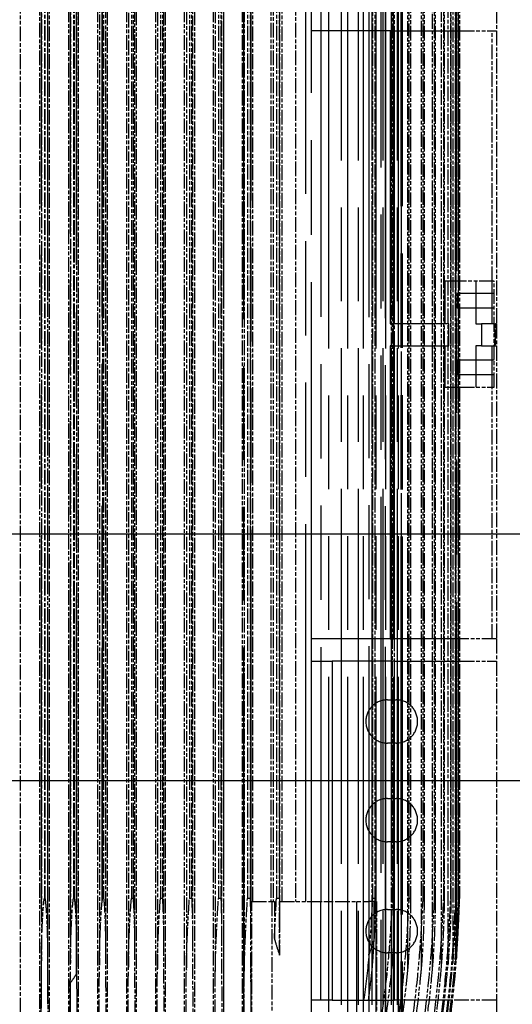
# Model space of a CAD drawing. Header units: millimetres. Extents: x -34725 to 178350, y -13707 to 126150.
# Tile 168 of 256: x 47072 to 47471, y 3677 to 4475. Entities that reach past the tile are written whole.
import ezdxf

# ---------------------------------------------------------------- set-up
doc = ezdxf.new("R2010")
doc.units = ezdxf.units.MM
doc.linetypes.add('AM_ISO09W050', pattern=[22.5, 12, -1.5, 3, -1.5, 3, -1.5])
doc.layers.get('Defpoints').update_dxf_attribs({"linetype": 'CONTINUOUS'})
for name, color, linetype, lineweight in [('AM_11', 3, 'AM_ISO09W050', 25), ('AM_4', 3, 'CONTINUOUS', 25), ('AM_5', 3, 'CONTINUOUS', 25)]:
    doc.layers.add(name, color=color, linetype=linetype, lineweight=lineweight)
doc.styles.get("Standard").update_dxf_attribs({"font": 'isocp.shx'})
doc.dimstyles.new('AM_ISO', dxfattribs={"dimtxt": 3.5, "dimasz": 2.5, "dimexe": 2, "dimexo": 1, "dimgap": 0.6, "dimtad": 1, "dimdsep": 46, "dimtxsty": 'Standard', "dimcen": 0, "dimclrd": 256, "dimclre": 256, "dimclrt": 2, "dimadec": 0, "dimazin": 2, "dimtp": 0.1, "dimtm": 0.1, "dimtfac": 0.71, "dimtmove": 0, "dimatfit": 3, "dimfxl": 1, "dimtfill": 1, "dimtfillclr": 256, "dimlwd": -1, "dimlwe": -1, "dimarcsym": 0})

# ---------------------------------------------------------------- blocks, each defined once
blk = doc.blocks.new('Gebäude_2')
at = {"layer": 'AM_4'}
for p, q in [((-3240, -2415), (10160, -2415)), ((-3440, -2615), (10360, -2615))]:
    blk.add_line(p, q, dxfattribs=at)
blk = doc.blocks.new('*D66')
at = {"layer": 'AM_5', "transparency": 16777216}
for p, q in [((42676.9, 5358.19), (42676.9, 9633.73)), ((49596.9, 4508.19), (49596.9, 9633.73)), ((43051.9, 9333.73), (49221.9, 9333.73))]:
    blk.add_line(p, q, dxfattribs=at)
for points in [[(43051.9, 9396.23), (43051.9, 9271.23), (42676.9, 9333.73)], [(49221.9, 9396.23), (49221.9, 9271.23), (49596.9, 9333.73)]]:
    blk.add_solid(points, dxfattribs=at)
at = {"layer": 'Defpoints', "color": 0, "transparency": 16777216}
for p in [(49596.9, 9333.73), (42676.9, 5208.19), (49596.9, 4358.19)]:
    blk.add_point(p, dxfattribs=at)
at = {"layer": 'AM_5', "color": 2, "transparency": 16777216, "insert": (47122.13, 9817.38), "char_height": 525, "attachment_point": 5, "bg_fill": 3, "box_fill_scale": 1.1, "bg_fill_color": 256, "bg_fill_true_color": 13158600, "bg_fill_transparency": 0}
blk.add_mtext('6920', dxfattribs=at)

msp = doc.modelspace()

# ---------------------------------------------------------------- linework, layer by layer
at = {"layer": 'AM_11', "ltscale": 11.42808}
for p, q in [((47428.152, 4263.188), (47416.152, 4263.188)), ((47416.152, 4177.188), (47428.152, 4177.188))]:
    msp.add_line(p, q, dxfattribs=at)
at = {"layer": 'AM_11', "ltscale": 27.818094}
for p, q in [((47416.152, 4263.188), (47416.152, 4228.688)), ((47441.392, 4263.188), (47441.392, 4228.688)), ((47454.708, 4228.688), (47454.708, 4263.188))]:
    msp.add_line(p, q, dxfattribs=at)
at = {"layer": 'AM_11'}
for p, q in [((47456.152, 4263.188), (47428.152, 4263.188)), ((47456.152, 4177.188), (47456.152, 4263.188)), ((47456.152, 4228.688), (47457.152, 4228.688)), ((47457.152, 4211.688), (47457.152, 4228.688)), ((47458.152, 4228.688), (47457.152, 4228.688)), ((47458.152, 4228.688), (47458.152, 4210.688)), ((47456.152, 4211.688), (47457.152, 4211.688)), ((47456.152, 4210.688), (47458.152, 4210.688)), ((47458.152, 4210.688), (47458.152, 3973.188)), ((47428.152, 4177.188), (47456.152, 4177.188)), ((47454.708, 3973.188), (47454.708, 4177.188)), ((47458.152, 3973.188), (47428.152, 3973.188)), ((47458.152, 3973.188), (47458.152, 3955.188)), ((47428.152, 3955.188), (47458.152, 3955.188)), ((47458.152, 3955.188), (47458.152, 3680.188)), ((47091.98, 3762.688), (47091.652, 3762.688)), ((47115.804, 3762.688), (47115.152, 3762.688)), ((47139.619, 3762.688), (47138.652, 3762.688)), ((47163.42, 3762.688), (47162.152, 3762.688)), ((47187.204, 3762.688), (47185.652, 3762.688)), ((47210.963, 3762.688), (47209.152, 3762.688)), ((47234.694, 3762.688), (47232.652, 3762.688)), ((47258.387, 3762.688), (47256.152, 3762.688)), ((47282.035, 3762.688), (47279.652, 3762.688)), ((47359.473, 3762.688), (47357.727, 3762.688)), ((47375.163, 3762.688), (47373.784, 3762.688)), ((47388.37, 3762.688), (47387.313, 3762.688)), ((47399.391, 3762.688), (47398.614, 3762.688)), ((47408.437, 3762.688), (47407.897, 3762.688)), ((47415.663, 3762.688), (47415.318, 3762.688)), ((47421.181, 3762.688), (47420.987, 3762.688)), ((47425.071, 3762.688), (47424.984, 3762.688)), ((47427.384, 3762.688), (47427.363, 3762.688)), ((47259.643, 3640.188), (47259.643, 3760.188)), ((47259.643, 3760.188), (47276.041, 3760.188)), ((47276.041, 3760.188), (47276.041, 3640.188)), ((47276.041, 3760.188), (47278.047, 3760.188)), ((47278.047, 3760.188), (47278.047, 3730.138)), ((47282.232, 3760.188), (47354.704, 3760.188)), ((47282.232, 3716.678), (47282.232, 3760.188)), ((47354.704, 3760.188), (47354.704, 3716.678)), ((47359.47, 3760.188), (47360.894, 3760.188)), ((47360.894, 3760.188), (47360.894, 3640.188)), ((47424.884, 3753.063), (47424.884, 3716.521)), ((47425.652, 3722.85), (47425.652, 3714.247)), ((47458.152, 3680.188), (47422.493, 3680.188)), ((47458.152, 3680.188), (47458.152, 3662.188))]:
    msp.add_line(p, q, dxfattribs=at)
at = {"layer": 'AM_11', "ltscale": 22.798204}
for p, q in [((47426.152, 4253.188), (47426.152, 4241.188)), ((47426.152, 4199.188), (47426.152, 4187.188))]:
    msp.add_line(p, q, dxfattribs=at)
at = {"layer": 'AM_11', "ltscale": 24.189648}
for p, q in [((47456.152, 4253.188), (47426.152, 4253.188)), ((47456.152, 4241.188), (47426.152, 4241.188)), ((47456.152, 4199.188), (47426.152, 4199.188)), ((47456.152, 4187.188), (47426.152, 4187.188)), ((47315.584, 3680.188), (47315.584, 3760.188))]:
    msp.add_line(p, q, dxfattribs=at)
at = {"layer": 'AM_11', "ltscale": 3.809293}
for p, q in [((47371.981, 4228.688), (47375.425, 4228.688)), ((47375.425, 4210.688), (47371.981, 4210.688)), ((47371.981, 3973.188), (47375.425, 3973.188))]:
    msp.add_line(p, q, dxfattribs=at)
at = {"layer": 'AM_11', "ltscale": 26.165541}
for p, q in [((47419.447, 4228.688), (47375.425, 4228.688)), ((47375.425, 4210.688), (47419.447, 4210.688))]:
    msp.add_line(p, q, dxfattribs=at)
at = {"layer": 'AM_11', "ltscale": 21.770681}
for p, q in [((47419.447, 4210.688), (47419.447, 4228.688)), ((47446.038, 4228.688), (47446.038, 4210.688)), ((47308.152, 3662.188), (47308.152, 3680.188))]:
    msp.add_line(p, q, dxfattribs=at)
at = {"layer": 'AM_11', "ltscale": 4.42466}
for p, q in [((47441.392, 4228.688), (47446.038, 4228.688)), ((47446.038, 4210.688), (47441.392, 4210.688))]:
    msp.add_line(p, q, dxfattribs=at)
at = {"layer": 'AM_11', "ltscale": 24.044741}
for p, q in [((47456.152, 4228.688), (47446.038, 4228.688)), ((47446.038, 4210.688), (47456.152, 4210.688))]:
    msp.add_line(p, q, dxfattribs=at)
at = {"layer": 'AM_11', "ltscale": 0.952248}
for p, q in [((47456.152, 4227.688), (47457.152, 4227.688)), ((47456.152, 4226.188), (47457.152, 4226.188)), ((47456.152, 4224.188), (47457.152, 4224.188)), ((47456.152, 4222.188), (47457.152, 4222.188)), ((47456.152, 4220.688), (47457.152, 4220.688)), ((47456.152, 4219.688), (47457.152, 4219.688)), ((47456.152, 4218.188), (47457.152, 4218.188)), ((47456.152, 4216.188), (47457.152, 4216.188)), ((47456.152, 4214.188), (47457.152, 4214.188)), ((47456.152, 4212.688), (47457.152, 4212.688))]:
    msp.add_line(p, q, dxfattribs=at)
at = {"layer": 'AM_11', "ltscale": 24.978439}
for p, q in [((47371.981, 4210.688), (47371.981, 3973.188)), ((47374.51, 4210.688), (47374.51, 3973.188)), ((47375.03, 3973.188), (47375.03, 4210.688)), ((47375.425, 3973.188), (47375.425, 4210.688))]:
    msp.add_line(p, q, dxfattribs=at)
at = {"layer": 'AM_11', "ltscale": 27.011772}
for p, q in [((47416.152, 4210.688), (47416.152, 4177.188)), ((47441.392, 4210.688), (47441.392, 4177.188)), ((47454.708, 4177.188), (47454.708, 4210.688))]:
    msp.add_line(p, q, dxfattribs=at)
at = {"layer": 'AM_11', "ltscale": 25.733358}
msp.add_line((47371.981, 3973.188), (47308.152, 3973.188), dxfattribs=at)
at = {"layer": 'AM_11', "ltscale": 25.071371}
for p, q in [((47428.152, 3973.188), (47375.425, 3973.188)), ((47375.425, 3955.188), (47428.152, 3955.188))]:
    msp.add_line(p, q, dxfattribs=at)
at = {"layer": 'AM_11', "ltscale": 11.255928}
for p, q in [((47308.152, 3955.188), (47315.584, 3955.188)), ((47315.584, 3680.188), (47308.152, 3680.188))]:
    msp.add_line(p, q, dxfattribs=at)
at = {"layer": 'AM_11', "ltscale": 25.585203}
for p, q in [((47308.152, 3680.188), (47308.152, 3955.188)), ((47324.827, 3955.188), (47324.827, 3680.188)), ((47375.425, 3680.188), (47375.425, 3955.188))]:
    msp.add_line(p, q, dxfattribs=at)
at = {"layer": 'AM_11', "ltscale": 6.281634}
for p, q in [((47315.584, 3955.188), (47322.176, 3955.188)), ((47322.176, 3680.188), (47315.584, 3680.188))]:
    msp.add_line(p, q, dxfattribs=at)
at = {"layer": 'AM_11', "ltscale": 4.352851}
for p, q in [((47322.176, 3955.188), (47324.827, 3955.188)), ((47324.827, 3680.188), (47322.176, 3680.188))]:
    msp.add_line(p, q, dxfattribs=at)
at = {"layer": 'AM_11', "ltscale": 24.47864}
for p, q in [((47375.425, 3955.188), (47324.827, 3955.188)), ((47324.827, 3680.188), (47375.425, 3680.188))]:
    msp.add_line(p, q, dxfattribs=at)
at = {"layer": 'AM_11', "ltscale": 6.666338}
for p, q in [((47369.652, 3923.688), (47376.652, 3923.688)), ((47376.652, 3888.688), (47369.652, 3888.688)), ((47369.652, 3843.688), (47376.652, 3843.688)), ((47376.652, 3808.688), (47369.652, 3808.688)), ((47369.652, 3753.688), (47376.652, 3753.688)), ((47376.652, 3718.688), (47369.652, 3718.688))]:
    msp.add_line(p, q, dxfattribs=at)
at = {"layer": 'AM_11', "ltscale": 26.388706}
msp.add_line((47344.496, 3760.188), (47344.496, 3640.188), dxfattribs=at)
at = {"layer": 'AM_11', "ltscale": 2.162113}
msp.add_line((47356.973, 3760.188), (47354.704, 3760.188), dxfattribs=at)
at = {"layer": 'AM_11', "ltscale": 2.079467}
msp.add_line((47358.889, 3760.188), (47356.973, 3760.188), dxfattribs=at)
at = {"layer": 'AM_11', "ltscale": 0.782255}
msp.add_line((47358.889, 3760.188), (47359.47, 3760.188), dxfattribs=at)
at = {"layer": 'AM_11', "ltscale": 24.229931}
msp.add_line((47358.889, 3730.138), (47358.889, 3760.188), dxfattribs=at)
at = {"layer": 'AM_11', "ltscale": 27.351952}
msp.add_line((47356.973, 3747.272), (47356.973, 3702.043), dxfattribs=at)
at = {"layer": 'AM_11', "ltscale": 23.357166}
msp.add_line((47372.663, 3741.29), (47372.663, 3702.666), dxfattribs=at)
at = {"layer": 'AM_11', "ltscale": 26.441158}
msp.add_line((47385.87, 3736.287), (47385.87, 3703.495), dxfattribs=at)
at = {"layer": 'AM_11', "ltscale": 22.144855}
msp.add_line((47396.891, 3731.975), (47396.891, 3704.511), dxfattribs=at)
at = {"layer": 'AM_11', "ltscale": 27.190226}
msp.add_line((47405.937, 3728.183), (47405.937, 3705.702), dxfattribs=at)
at = {"layer": 'AM_11', "ltscale": 21.457211}
msp.add_line((47413.163, 3724.805), (47413.163, 3707.064), dxfattribs=at)
at = {"layer": 'AM_11', "ltscale": 12.544397}
msp.add_line((47418.681, 3721.767), (47418.681, 3708.594), dxfattribs=at)
at = {"layer": 'AM_11', "ltscale": 8.305091}
msp.add_line((47422.571, 3719.018), (47422.571, 3710.297), dxfattribs=at)
at = {"layer": 'AM_11', "ltscale": 4.135658}
msp.add_line((47424.884, 3716.521), (47424.884, 3712.178), dxfattribs=at)
at = {"layer": 'AM_11', "ltscale": 0.000109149}
msp.add_line((47089.152, 3712.178), (47089.152, 3712.178), dxfattribs=at)
at = {"layer": 'AM_11', "ltscale": 0.0003481}
msp.add_line((47112.652, 3710.298), (47112.652, 3710.297), dxfattribs=at)
at = {"layer": 'AM_11', "ltscale": 8.49521e-05}
msp.add_line((47136.152, 3708.595), (47136.152, 3708.594), dxfattribs=at)
at = {"layer": 'AM_11', "ltscale": 24.867226}
msp.add_line((47422.493, 3680.188), (47375.425, 3680.188), dxfattribs=at)
at = {"layer": 'AM_11', "ltscale": 26.597906}
for centre, start, end in [((47369.652, 3906.188), 90, 270), ((47376.652, 3906.188), 270, 90), ((47369.652, 3826.188), 90, 270), ((47376.652, 3826.188), 270, 90), ((47369.652, 3736.188), 90, 270), ((47376.652, 3736.188), 270, 90)]:
    msp.add_arc(centre, 17.5, start, end, dxfattribs=at)
at = {"layer": 'AM_11'}
msp.add_arc((46428.52, 3789.814), 1000, 351.74227, 358.445596, dxfattribs=at)
for centre, major_axis, ratio, start_param, end_param in [((47128.199, 3789.713), (0.003, -982.959), 0.0347342, 4.7869192, 4.8589262), ((47149.933, 3788.608), (0.041, -952.605), 0.0339806, 4.7855052, 4.8624561), ((46504.378, 3788.608), (-17.642, -952.453), 0.9665247, 1.4386286, 1.5155795), ((46456.414, 3789.713), (-4.203, -982.95), 0.9880099, 1.4284835, 1.5004905), ((47054.135, 3789.813), (0, 999.706), 0.0351331, 4.5682231, 4.6346531), ((47078.371, 3789.575), (-0.008, -987.411), 0.0348309, 1.4250661, 1.4904214), ((47103.935, 3786.951), (-0.097, -953.295), 0.0339188, 1.422598, 1.4885111), ((46502.355, 3786.951), (-39.518, -952.532), 0.9646067, 1.4625925, 1.5285057), ((46447.474, 3789.575), (-12.816, -987.329), 0.9907438, 1.4379258, 1.5032811), ((46428.813, 3789.813), (0, -999.706), 0.9993826, 1.4266302, 1.4930603)]:
    msp.add_ellipse(centre, major_axis=major_axis, ratio=ratio, start_param=start_param, end_param=end_param, dxfattribs=at)
at = {"layer": 'AM_11', "ltscale": 26.950768}
msp.add_ellipse((47148.954, 3785.078), major_axis=(0.158, -937.778), ratio=0.0334737, start_param=4.8016259, end_param=4.8610363, dxfattribs=at)
at = {"layer": 'AM_11', "ltscale": 26.622131}
msp.add_ellipse((46851.631, 3786.438), major_axis=(-6.76, -652.208), ratio=0.7818533, start_param=1.4152677, end_param=1.4491408, dxfattribs=at)
at = {"layer": 'AM_11'}
for points, knots in [([(47089.152, 3712.178), (47089.151, 3719.095), (47089.321, 3726.122), (47089.895, 3742.118), (47090.345, 3750.081), (47090.905, 3757.382), (47091.14, 3760.096), (47091.452, 3761.947), (47091.523, 3762.302), (47091.617, 3762.596), (47091.634, 3762.644), (47091.652, 3762.688)], [-0.95532946, -0.95532946, -0.95532946, -0.95532946, -0.65657802, -0.65657802, -0.22806998, -0.22806998, -0.06229911, -0.06229911, -0.0259458, -0.0259458, -0.01882293, -0.01882293, -0.01882293, -0.01882293]), ([(47091.98, 3762.688), (47091.986, 3762.672), (47091.993, 3762.656), (47092.096, 3762.378), (47092.192, 3761.91), (47092.417, 3760.367), (47092.523, 3759.316), (47092.932, 3754.879), (47093.222, 3749.85), (47093.824, 3736.872), (47094.063, 3728.555), (47094.145, 3719.445), (47094.152, 3717.957), (47094.152, 3716.521)], [-3.7817643, -3.7817643, -3.7817643, -3.7817643, -3.7782004, -3.7782004, -3.7214214, -3.7214214, -3.6475372, -3.6475372, -3.3208623, -3.3208623, -2.8135706, -2.8135706, -2.7105351, -2.7105351, -2.7105351, -2.7105351]), ([(47112.652, 3710.297), (47112.652, 3710.416), (47112.652, 3710.535), (47112.659, 3718.46), (47112.887, 3726.434), (47113.562, 3743.161), (47114.024, 3750.974), (47114.585, 3758.113), (47114.82, 3760.773), (47115.095, 3762.396), (47115.122, 3762.546), (47115.152, 3762.688)], [-0.92320958, -0.92320958, -0.92320958, -0.92320958, -0.91843143, -0.91843143, -0.60712958, -0.60712958, -0.21183251, -0.21183251, -0.05860455, -0.05860455, -0.04348315, -0.04348315, -0.04348315, -0.04348315]), ([(47115.804, 3762.688), (47115.804, 3762.685), (47115.805, 3762.683), (47116.26, 3760.401), (47116.677, 3753.713), (47117.382, 3738.364), (47117.619, 3729.094), (47117.651, 3720.227), (47117.652, 3719.618), (47117.652, 3719.018)], [-3.31602539, -3.31602539, -3.31602539, -3.31602539, -3.31563536, -3.31563536, -2.95648661, -2.95648661, -2.49909635, -2.49909635, -2.46488096, -2.46488096, -2.46488096, -2.46488096]), ([(47136.152, 3708.594), (47136.152, 3709.621), (47136.156, 3710.68), (47136.23, 3719.856), (47136.513, 3728.118), (47137.25, 3744.53), (47137.709, 3752.201), (47138.262, 3759.095), (47138.45, 3761.22), (47138.652, 3762.688)], [-1.01363893, -1.01363893, -1.01363893, -1.01363893, -0.96580259, -0.96580259, -0.61137184, -0.61137184, -0.2037876, -0.2037876, -0.07714317, -0.07714317, -0.07714317, -0.07714317]), ([(47139.619, 3762.688), (47139.978, 3759.906), (47140.297, 3754.41), (47140.652, 3746.381), (47140.745, 3743.873), (47141.035, 3734.819), (47141.152, 3728.099), (47141.152, 3721.767)], [-3.55617678, -3.55617678, -3.55617678, -3.55617678, -3.260169, -3.260169, -3.12201977, -3.12201977, -2.73801457, -2.73801457, -2.73801457, -2.73801457]), ([(47159.652, 3707.064), (47159.652, 3707.966), (47159.656, 3708.864), (47159.714, 3716.882), (47159.953, 3724.34), (47160.742, 3743.061), (47161.362, 3753.333), (47161.938, 3760.423), (47162.038, 3761.598), (47162.152, 3762.688)], [-1.3402884, -1.3402884, -1.3402884, -1.3402884, -1.2908958, -1.2908958, -0.8948365, -0.8948365, -0.2460577, -0.2460577, -0.1451062, -0.1451062, -0.1451062, -0.1451062]), ([(47163.42, 3762.688), (47163.801, 3758.475), (47164.163, 3750.772), (47164.559, 3736.611), (47164.652, 3730.632), (47164.652, 3724.805)], [-2.49037882, -2.49037882, -2.49037882, -2.49037882, -2.28452817, -2.28452817, -2.1406806, -2.1406806, -2.1406806, -2.1406806]), ([(47183.152, 3705.702), (47183.152, 3707.482), (47183.167, 3709.38), (47183.31, 3718.883), (47183.607, 3726.721), (47184.508, 3746.101), (47185.156, 3756.596), (47185.632, 3762.444), (47185.642, 3762.566), (47185.652, 3762.688)], [-1.08138173, -1.08138173, -1.08138173, -1.08138173, -0.99978426, -0.99978426, -0.69669034, -0.69669034, -0.21515995, -0.21515995, -0.20497948, -0.20497948, -0.20497948, -0.20497948]), ([(47187.204, 3762.688), (47187.448, 3758.957), (47187.68, 3753.631), (47188.044, 3741.323), (47188.152, 3734.66), (47188.152, 3728.183)], [-2.44818687, -2.44818687, -2.44818687, -2.44818687, -2.24798807, -2.24798807, -2.03069485, -2.03069485, -2.03069485, -2.03069485]), ([(47206.652, 3704.511), (47206.652, 3706.667), (47206.676, 3708.877), (47206.842, 3718.131), (47207.134, 3725.649), (47208.024, 3744.753), (47208.665, 3755.773), (47209.152, 3762.688)], [-1.30206445, -1.30206445, -1.30206445, -1.30206445, -1.19886017, -1.19886017, -0.86531633, -0.86531633, -0.32855955, -0.32855955, -0.32855955, -0.32855955]), ([(47210.963, 3762.688), (47211.042, 3761.035), (47211.117, 3759.234), (47211.329, 3753.443), (47211.442, 3749.344), (47211.604, 3740.936), (47211.653, 3736.465), (47211.652, 3731.975)], [-2.62981292, -2.62981292, -2.62981292, -2.62981292, -2.55738112, -2.55738112, -2.40530698, -2.40530698, -2.24263821, -2.24263821, -2.24263821, -2.24263821]), ([(47230.152, 3703.495), (47230.149, 3707.91), (47230.261, 3712.914), (47230.75, 3727.512), (47231.236, 3737.173), (47232.064, 3752.539), (47232.373, 3758.085), (47232.652, 3762.688)], [-1.18355366, -1.18355366, -1.18355366, -1.18355366, -0.96803256, -0.96803256, -0.59902518, -0.59902518, -0.36328325, -0.36328325, -0.36328325, -0.36328325]), ([(47234.694, 3762.688), (47234.879, 3757.385), (47235.039, 3750.835), (47235.138, 3741.311), (47235.152, 3738.804), (47235.152, 3736.287)], [-2.25456533, -2.25456533, -2.25456533, -2.25456533, -2.04990187, -2.04990187, -1.97775602, -1.97775602, -1.97775602, -1.97775602]), ([(47253.652, 3702.666), (47253.654, 3705.055), (47253.688, 3707.794), (47253.918, 3717.368), (47254.208, 3724.285), (47255.01, 3741.331), (47255.592, 3751.925), (47256.152, 3762.688)], [-15.9446687, -15.9446687, -15.9446687, -15.9446687, -15.725678, -15.725678, -15.2688879, -15.2688879, -14.5758568, -14.5758568, -14.5758568, -14.5758568]), ([(47258.387, 3762.688), (47258.407, 3761.825), (47258.426, 3760.959), (47258.574, 3753.876), (47258.653, 3747.591), (47258.652, 3741.29)], [-25.0717411, -25.0717411, -25.0717411, -25.0717411, -24.832201, -24.832201, -23.1165208, -23.1165208, -23.1165208, -23.1165208]), ([(47278.047, 3730.138), (47278.489, 3739.545), (47278.996, 3748.978), (47279.517, 3759.805), (47279.585, 3761.232), (47279.652, 3762.688)], [-21.5865553, -21.5865553, -21.5865553, -21.5865553, -19.9797128, -19.9797128, -19.7447956, -19.7447956, -19.7447956, -19.7447956]), ([(47282.035, 3762.688), (47282.081, 3759.381), (47282.117, 3756.054), (47282.147, 3750.872), (47282.152, 3749.069), (47282.152, 3747.272)], [-34.3169885, -34.3169885, -34.3169885, -34.3169885, -33.2340127, -33.2340127, -32.6535322, -32.6535322, -32.6535322, -32.6535322]), ([(47356.973, 3747.272), (47357.169, 3750.984), (47357.358, 3754.699), (47357.598, 3759.799), (47357.663, 3761.229), (47357.727, 3762.688)], [-20.61940085, -20.61940085, -20.61940085, -20.61940085, -19.9866993, -19.9866993, -19.7511264, -19.7511264, -19.7511264, -19.7511264]), ([(47359.473, 3762.688), (47359.472, 3759.395), (47359.459, 3756.083), (47359.351, 3745.067), (47359.182, 3737.498), (47358.889, 3730.138)], [-34.3114671, -34.3114671, -34.3114671, -34.3114671, -33.2332825, -33.2332825, -30.7753984, -30.7753984, -30.7753984, -30.7753984]), ([(47375.163, 3762.688), (47375.163, 3761.815), (47375.162, 3760.939), (47375.131, 3750.253), (47374.944, 3740.269), (47374.055, 3718.785), (47373.365, 3709.485), (47372.663, 3702.666)], [-25.0712203, -25.0712203, -25.0712203, -25.0712203, -24.8288665, -24.8288665, -22.1207886, -22.1207886, -18.9773188, -18.9773188, -18.9773188, -18.9773188]), ([(47385.87, 3736.287), (47386.077, 3739.722), (47386.28, 3743.154), (47386.807, 3752.539), (47387.085, 3758.085), (47387.313, 3762.688)], [-0.73265633, -0.73265633, -0.73265633, -0.73265633, -0.59904645, -0.59904645, -0.36329563, -0.36329563, -0.36329563, -0.36329563]), ([(47388.37, 3762.688), (47388.369, 3757.385), (47388.309, 3750.835), (47387.874, 3733.207), (47387.372, 3722.165), (47386.358, 3708.81), (47386.114, 3705.995), (47385.87, 3703.495)], [-2.25471923, -2.25471923, -2.25471923, -2.25471923, -2.05003343, -2.05003343, -1.74232262, -1.74232262, -1.64818917, -1.64818917, -1.64818917, -1.64818917]), ([(47396.891, 3731.975), (47396.912, 3732.307), (47396.933, 3732.639), (47397.693, 3744.753), (47398.258, 3755.773), (47398.614, 3762.688)], [-0.88042714, -0.88042714, -0.88042714, -0.88042714, -0.86532655, -0.86532655, -0.32856331, -0.32856331, -0.32856331, -0.32856331]), ([(47399.391, 3762.688), (47399.39, 3761.035), (47399.383, 3759.234), (47399.332, 3753.443), (47399.262, 3749.344), (47398.882, 3734.344), (47398.336, 3722.613), (47397.302, 3709.143), (47397.096, 3706.721), (47396.891, 3704.511)], [-2.62988662, -2.62988662, -2.62988662, -2.62988662, -2.55745268, -2.55745268, -2.40537263, -2.40537263, -1.9959169, -1.9959169, -1.89666773, -1.89666773, -1.89666773, -1.89666773]), ([(47405.937, 3728.183), (47406.069, 3730.207), (47406.198, 3732.22), (47407.067, 3746.101), (47407.584, 3756.596), (47407.885, 3762.444), (47407.891, 3762.566), (47407.897, 3762.688)], [-0.77719457, -0.77719457, -0.77719457, -0.77719457, -0.69671533, -0.69671533, -0.21516641, -0.21516641, -0.20498558, -0.20498558, -0.20498558, -0.20498558]), ([(47408.437, 3762.688), (47408.436, 3758.948), (47408.377, 3753.605), (47408.03, 3739.66), (47407.685, 3731.236), (47406.957, 3718.804), (47406.645, 3714.26), (47406.173, 3708.412), (47406.055, 3707.021), (47405.937, 3705.702)], [-2.44862496, -2.44862496, -2.44862496, -2.44862496, -2.2477175, -2.2477175, -1.97554474, -1.97554474, -1.82250697, -1.82250697, -1.77146118, -1.77146118, -1.77146118, -1.77146118]), ([(47413.163, 3724.805), (47413.314, 3727.036), (47413.46, 3729.253), (47414.342, 3743.061), (47414.852, 3753.333), (47415.202, 3760.423), (47415.259, 3761.598), (47415.318, 3762.688)], [-1.0166927, -1.0166927, -1.0166927, -1.0166927, -0.89484573, -0.89484573, -0.24606005, -0.24606005, -0.1451075, -0.1451075, -0.1451075, -0.1451075]), ([(47415.663, 3762.688), (47415.661, 3758.475), (47415.542, 3750.772), (47414.991, 3734.989), (47414.61, 3727.291), (47413.82, 3715.168), (47413.491, 3710.858), (47413.163, 3707.064)], [-2.49038269, -2.49038269, -2.49038269, -2.49038269, -2.28453174, -2.28453174, -2.10063781, -2.10063781, -1.97962942, -1.97962942, -1.97962942, -1.97962942]), ([(47418.681, 3721.767), (47419.012, 3726.537), (47419.32, 3731.253), (47420.119, 3744.53), (47420.489, 3752.201), (47420.811, 3759.095), (47420.908, 3761.22), (47420.987, 3762.688)], [-0.82022568, -0.82022568, -0.82022568, -0.82022568, -0.61136898, -0.61136898, -0.20378675, -0.20378675, -0.07714289, -0.07714289, -0.07714289, -0.07714289]), ([(47421.181, 3762.688), (47421.18, 3759.906), (47421.087, 3754.41), (47420.847, 3746.381), (47420.76, 3743.873), (47420.371, 3733.969), (47419.963, 3726.384), (47419.222, 3715.403), (47418.951, 3711.817), (47418.681, 3708.594)], [-3.5562366, -3.5562366, -3.5562366, -3.5562366, -3.2602215, -3.2602215, -3.122069, -3.122069, -2.6890725, -2.6890725, -2.4448633, -2.4448633, -2.4448633, -2.4448633]), ([(47422.571, 3719.018), (47422.93, 3724.059), (47423.261, 3729.057), (47424.11, 3743.161), (47424.469, 3750.974), (47424.779, 3758.113), (47424.889, 3760.773), (47424.969, 3762.396), (47424.977, 3762.546), (47424.984, 3762.688)], [-0.80763897, -0.80763897, -0.80763897, -0.80763897, -0.60712907, -0.60712907, -0.21183236, -0.21183236, -0.05860452, -0.05860452, -0.04348313, -0.04348313, -0.04348313, -0.04348313]), ([(47425.071, 3762.688), (47425.071, 3762.685), (47425.071, 3762.683), (47425.07, 3760.401), (47424.931, 3753.713), (47424.379, 3738.364), (47423.899, 3729.094), (47423.09, 3717.003), (47422.829, 3713.488), (47422.571, 3710.297)], [-3.3159704, -3.3159704, -3.3159704, -3.3159704, -3.3155803, -3.3155803, -2.9564401, -2.9564401, -2.4990601, -2.4990601, -2.2861094, -2.2861094, -2.2861094, -2.2861094]), ([(47427.384, 3762.688), (47427.384, 3762.672), (47427.384, 3762.656), (47427.383, 3762.378), (47427.377, 3761.91), (47427.348, 3760.367), (47427.323, 3759.316), (47427.211, 3754.879), (47427.048, 3749.85), (47426.503, 3736.872), (47426.042, 3728.555), (47425.313, 3717.835), (47425.098, 3714.901), (47424.884, 3712.178)], [-3.7817945, -3.7817945, -3.7817945, -3.7817945, -3.7782306, -3.7782306, -3.721451, -3.721451, -3.647566, -3.647566, -3.3208877, -3.3208877, -2.813591, -2.813591, -2.6027552, -2.6027552, -2.6027552, -2.6027552]), ([(47424.884, 3716.521), (47425.287, 3722.01), (47425.653, 3727.494), (47426.521, 3742.118), (47426.869, 3750.081), (47427.157, 3757.382), (47427.256, 3760.096), (47427.329, 3761.947), (47427.344, 3762.302), (47427.358, 3762.596), (47427.36, 3762.644), (47427.363, 3762.688)], [-0.89293893, -0.89293893, -0.89293893, -0.89293893, -0.65657854, -0.65657854, -0.22807015, -0.22807015, -0.06229915, -0.06229915, -0.02594581, -0.02594581, -0.01882294, -0.01882294, -0.01882294, -0.01882294]), ([(47425.652, 3714.247), (47426.118, 3720.418), (47426.527, 3726.576), (47427.412, 3741.888), (47427.732, 3749.851), (47427.988, 3757.168), (47428.073, 3759.893), (47428.126, 3761.745), (47428.136, 3762.102), (47428.145, 3762.43), (47428.147, 3762.511), (47428.15, 3762.615), (47428.151, 3762.647), (47428.152, 3762.674), (47428.152, 3762.681), (47428.152, 3762.687), (47428.152, 3762.688), (47428.152, 3762.688)], [-0.81318559, -0.81318559, -0.81318559, -0.81318559, -0.58564295, -0.58564295, -0.20778445, -0.20778445, -0.05824731, -0.05824731, -0.02478306, -0.02478306, -0.01347002, -0.01347002, -0.00549857, -0.00549857, -0.00220653, -0.00220653, 0, 0, 0, 0]), ([(47235.152, 3736.287), (47235.176, 3725.286), (47235.207, 3714.177), (47235.314, 3684.177), (47235.403, 3665.17), (47235.515, 3646.188)], [204.3383082, 204.3383082, 204.3383082, 204.3383082, 207.4942491, 207.4942491, 212.8113987, 212.8113987, 212.8113987, 212.8113987]), ([(47258.652, 3741.29), (47258.674, 3730.601), (47258.704, 3719.799), (47258.813, 3688.153), (47258.914, 3667.132), (47259.045, 3646.188)], [193.2242926, 193.2242926, 193.2242926, 193.2242926, 196.2923311, 196.2923311, 202.1580366, 202.1580366, 202.1580366, 202.1580366]), ([(47361.512, 3646.188), (47365.219, 3667.132), (47368.09, 3688.153), (47371.196, 3719.799), (47372.035, 3730.601), (47372.663, 3741.29)], [49.1585774, 49.1585774, 49.1585774, 49.1585774, 55.024283, 55.024283, 58.0923215, 58.0923215, 58.0923215, 58.0923215]), ([(47375.543, 3646.188), (47378.737, 3665.17), (47381.28, 3684.177), (47384.295, 3714.177), (47385.189, 3725.286), (47385.87, 3736.287)], [52.6756531, 52.6756531, 52.6756531, 52.6756531, 57.9928028, 57.9928028, 61.1487437, 61.1487437, 61.1487437, 61.1487437]), ([(47211.652, 3731.975), (47211.678, 3720.526), (47211.712, 3708.968), (47211.811, 3681.553), (47211.884, 3665.641), (47211.979, 3648.543), (47211.985, 3647.365), (47211.992, 3646.188)], [214.2301067, 214.2301067, 214.2301067, 214.2301067, 217.5141754, 217.5141754, 221.9777688, 221.9777688, 222.307855, 222.307855, 222.307855, 222.307855]), ([(47278.047, 3730.138), (47278.39, 3728.842), (47278.744, 3727.566), (47280.009, 3723.2), (47281.058, 3719.93), (47282.232, 3716.678)], [46.3215901, 46.3215901, 46.3215901, 46.3215901, 46.7279972, 46.7279972, 47.7369531, 47.7369531, 47.7369531, 47.7369531]), ([(47354.704, 3716.678), (47355.878, 3719.93), (47356.927, 3723.2), (47358.191, 3727.566), (47358.545, 3728.842), (47358.889, 3730.138)], [6.3968364, 6.3968364, 6.3968364, 6.3968364, 7.4057922, 7.4057922, 7.8121994, 7.8121994, 7.8121994, 7.8121994]), ([(47387.229, 3646.188), (47387.419, 3647.365), (47387.607, 3648.543), (47390.303, 3665.641), (47392.368, 3681.553), (47395.194, 3708.968), (47396.155, 3720.526), (47396.891, 3731.975)], [55.8081296, 55.8081296, 55.8081296, 55.8081296, 56.1382157, 56.1382157, 60.6018092, 60.6018092, 63.8858778, 63.8858778, 63.8858778, 63.8858778]), ([(47141.152, 3721.767), (47141.185, 3708.445), (47141.228, 3695.005), (47141.327, 3669.767), (47141.381, 3657.986), (47141.443, 3646.188)], [237.6971267, 237.6971267, 237.6971267, 237.6971267, 241.5225695, 241.5225695, 244.8448041, 244.8448041, 244.8448041, 244.8448041]), ([(47164.652, 3724.805), (47164.682, 3712.18), (47164.722, 3699.442), (47164.822, 3673.209), (47164.884, 3659.707), (47164.957, 3646.188)], [230.8805205, 230.8805205, 230.8805205, 230.8805205, 234.5037524, 234.5037524, 238.3041361, 238.3041361, 238.3041361, 238.3041361]), ([(47188.152, 3728.183), (47188.18, 3716.186), (47188.216, 3704.079), (47188.318, 3676.739), (47188.388, 3661.47), (47188.473, 3646.188)], [223.043625, 223.043625, 223.043625, 223.043625, 226.485386, 226.485386, 230.7749756, 230.7749756, 230.7749756, 230.7749756]), ([(47396.82, 3646.188), (47399.213, 3661.47), (47401.209, 3676.739), (47404.103, 3704.079), (47405.14, 3716.186), (47405.937, 3728.183)], [58.5986822, 58.5986822, 58.5986822, 58.5986822, 62.8882718, 62.8882718, 66.3300328, 66.3300328, 66.3300328, 66.3300328]), ([(47404.498, 3646.188), (47406.56, 3659.707), (47408.321, 3673.209), (47411.177, 3699.442), (47412.3, 3712.18), (47413.163, 3724.805)], [61.0776621, 61.0776621, 61.0776621, 61.0776621, 64.8780458, 64.8780458, 68.5012777, 68.5012777, 68.5012777, 68.5012777]), ([(47410.392, 3646.188), (47412.156, 3657.986), (47413.695, 3669.767), (47416.527, 3695.005), (47417.746, 3708.445), (47418.681, 3721.767)], [63.2280091, 63.2280091, 63.2280091, 63.2280091, 66.5502437, 66.5502437, 70.3756865, 70.3756865, 70.3756865, 70.3756865]), ([(47418.141, 3646.188), (47419.124, 3652.96), (47420.035, 3659.724), (47422.866, 3682.493), (47424.453, 3698.44), (47425.652, 3714.247)], [68.1477894, 68.1477894, 68.1477894, 68.1477894, 70.0662551, 70.0662551, 74.6171942, 74.6171942, 74.6171942, 74.6171942]), ([(47159.402, 3646.188), (47159.461, 3657.552), (47159.513, 3668.9), (47159.594, 3689.19), (47159.625, 3698.149), (47159.652, 3707.064)], [63.7418494, 63.7418494, 63.7418494, 63.7418494, 66.9434303, 66.9434303, 69.4894907, 69.4894907, 69.4894907, 69.4894907]), ([(47182.901, 3646.188), (47182.971, 3659.296), (47183.031, 3672.387), (47183.108, 3692.195), (47183.131, 3698.961), (47183.152, 3705.702)], [61.6212583, 61.6212583, 61.6212583, 61.6212583, 65.3076098, 65.3076098, 67.2277248, 67.2277248, 67.2277248, 67.2277248]), ([(47206.399, 3646.188), (47206.48, 3661.091), (47206.549, 3675.979), (47206.621, 3695.363), (47206.637, 3699.942), (47206.652, 3704.511)], [59.1515818, 59.1515818, 59.1515818, 59.1515818, 63.3359363, 63.3359363, 64.6337502, 64.6337502, 64.6337502, 64.6337502]), ([(47396.891, 3704.511), (47396.472, 3699.942), (47396.019, 3695.363), (47393.955, 3675.979), (47392.011, 3661.091), (47389.692, 3646.188)], [226.9713883, 226.9713883, 226.9713883, 226.9713883, 228.2692022, 228.2692022, 232.4535567, 232.4535567, 232.4535567, 232.4535567]), ([(47405.937, 3705.702), (47405.343, 3698.961), (47404.675, 3692.195), (47402.503, 3672.387), (47400.796, 3659.296), (47398.807, 3646.188)], [234.3498766, 234.3498766, 234.3498766, 234.3498766, 236.2699917, 236.2699917, 239.9563431, 239.9563431, 239.9563431, 239.9563431]), ([(47413.163, 3707.064), (47412.404, 3698.149), (47411.518, 3689.19), (47409.224, 3668.9), (47407.74, 3657.552), (47406.048, 3646.188)], [240.6612341, 240.6612341, 240.6612341, 240.6612341, 243.2072945, 243.2072945, 246.4088755, 246.4088755, 246.4088755, 246.4088755]), ([(47229.894, 3646.188), (47229.898, 3646.856), (47229.902, 3647.524), (47229.995, 3664.285), (47230.069, 3680.37), (47230.136, 3698.725), (47230.144, 3701.112), (47230.152, 3703.495)], [56.3439203, 56.3439203, 56.3439203, 56.3439203, 56.5313014, 56.5313014, 61.0439426, 61.0439426, 61.7191609, 61.7191609, 61.7191609, 61.7191609]), ([(47253.386, 3646.188), (47253.408, 3649.787), (47253.428, 3653.386), (47253.53, 3672.087), (47253.597, 3687.178), (47253.651, 3702.326), (47253.651, 3702.496), (47253.652, 3702.666)], [53.1595269, 53.1595269, 53.1595269, 53.1595269, 54.1676819, 54.1676819, 58.3982338, 58.3982338, 58.4463624, 58.4463624, 58.4463624, 58.4463624]), ([(47372.663, 3702.666), (47372.646, 3702.496), (47372.629, 3702.326), (47371.101, 3687.178), (47369.184, 3672.087), (47366.298, 3653.386), (47365.719, 3649.787), (47365.117, 3646.188)], [208.9909885, 208.9909885, 208.9909885, 208.9909885, 209.0391171, 209.0391171, 213.269669, 213.269669, 214.277824, 214.277824, 214.277824, 214.277824]), ([(47385.87, 3703.495), (47385.643, 3701.112), (47385.405, 3698.725), (47383.504, 3680.37), (47381.407, 3664.285), (47378.752, 3647.524), (47378.645, 3646.856), (47378.538, 3646.188)], [218.5577388, 218.5577388, 218.5577388, 218.5577388, 219.2329571, 219.2329571, 223.7455983, 223.7455983, 223.9329794, 223.9329794, 223.9329794, 223.9329794])]:
    msp.add_open_spline(points, degree=3, knots=knots, dxfattribs=at)
at = {"layer": 'AM_11', "ltscale": 3.443884}
msp.add_open_spline([(47138.27, 3759.111), (47138.458, 3760.303), (47138.634, 3761.496), (47138.799, 3762.688)], degree=3, dxfattribs=at)
at = {"layer": 'AM_11'}
for points in [[(47372.663, 3741.29), (47373.065, 3748.316), (47373.448, 3755.464), (47373.784, 3762.688)], [(47282.152, 3747.272), (47282.171, 3737.173), (47282.198, 3726.959), (47282.232, 3716.678)], [(47354.704, 3716.678), (47355.67, 3726.959), (47356.421, 3737.173), (47356.973, 3747.272)]]:
    msp.add_open_spline(points, degree=3, dxfattribs=at)
at = {"layer": 'AM_11', "ltscale": 22.724005}
msp.add_open_spline([(47356.973, 3702.043), (47357.18, 3703.941), (47357.387, 3706.084), (47358.059, 3713.983), (47358.413, 3719.753), (47358.752, 3726.848), (47358.824, 3728.493), (47358.889, 3730.138)], degree=3, knots=[-23.2035668, -23.2035668, -23.2035668, -23.2035668, -22.7997051, -22.7997051, -21.8675612, -21.8675612, -21.5865546, -21.5865546, -21.5865546, -21.5865546], dxfattribs=at)
at = {"layer": 'AM_11', "ltscale": 29.629637}
msp.add_open_spline([(47354.704, 3716.678), (47354.658, 3716.188), (47354.611, 3715.698), (47353.45, 3703.596), (47352.061, 3691.901), (47350.397, 3680.188)], degree=3, knots=[-51.7817735, -51.7817735, -51.7817735, -51.7817735, -51.6434744, -51.6434744, -48.3671678, -48.3671678, -48.3671678, -48.3671678], dxfattribs=at)
at = {"layer": 'AM_11', "ltscale": 8.47381}
msp.add_open_spline([(47112.602, 3694.212), (47113.78, 3695.745), (47114.944, 3697.356), (47116.626, 3699.839), (47117.168, 3700.664), (47117.702, 3701.5)], degree=3, knots=[5.01536896, 5.01536896, 5.01536896, 5.01536896, 5.58133997, 5.58133997, 5.85586271, 5.85586271, 5.85586271, 5.85586271], dxfattribs=at)
at = {"layer": 'AM_11', "ltscale": 23.405418}
msp.add_open_spline([(47112.602, 3694.212), (47112.575, 3686.192), (47112.544, 3678.144), (47112.476, 3662.129), (47112.439, 3654.164), (47112.398, 3646.188)], degree=3, knots=[252.3784374, 252.3784374, 252.3784374, 252.3784374, 254.6686227, 254.6686227, 256.924486, 256.924486, 256.924486, 256.924486], dxfattribs=at)

# ---------------------------------------------------------------- block references
at = {"layer": 'AM_4'}
msp.add_blockref('Gebäude_2', (42676.896, 6473.188), dxfattribs=at)

# ---------------------------------------------------------------- next in the draw order: dimensions: what is measured, and where the dimension line sits
at = {"layer": 'AM_5'}
dim = msp.add_linear_dim(base=(49596.896, 9333.725), p1=(42676.896, 5208.188), p2=(49596.896, 4358.188), dimstyle='AM_ISO', override={"dimscale": 150, "dimtmove": 2}, dxfattribs=at)
dim.commit()
dim.dimension.update_dxf_attribs({"geometry": '*D66', "text_midpoint": (47122.13, 9817.383), "dimtype": 160})

# ---------------------------------------------------------------- next in the draw order: linework, layer by layer
at = {"layer": 'AM_11'}
for p, q in [((47111.109, 4665.188), (47111.109, 3638.188)), ((47119.238, 3638.188), (47119.238, 4665.188)), ((47134.6, 4665.188), (47134.6, 3638.188)), ((47142.771, 3638.188), (47142.771, 4665.188)), ((47158.081, 4665.188), (47158.081, 3638.188)), ((47166.314, 3638.188), (47166.314, 4665.188)), ((47181.551, 4665.188), (47181.551, 3638.188)), ((47189.871, 3638.188), (47189.871, 4665.188)), ((47205.01, 4665.188), (47205.01, 3638.188)), ((47213.444, 3638.188), (47213.444, 4665.188)), ((47228.453, 4665.188), (47228.453, 3638.188)), ((47237.038, 3638.188), (47237.038, 4665.188)), ((47251.875, 4665.188), (47251.875, 3638.188)), ((47072.2, 3670.188), (47072.2, 4630.188)), ((47087.611, 4630.188), (47087.611, 3670.188)), ((47095.715, 3670.188), (47095.715, 4630.188)), ((47136.152, 4591.781), (47136.152, 3708.595)), ((47159.652, 4593.312), (47159.652, 3707.064)), ((47183.152, 4594.674), (47183.152, 3705.702)), ((47206.652, 4595.865), (47206.652, 3704.511)), ((47230.152, 4596.881), (47230.152, 3703.495)), ((47253.652, 4597.71), (47253.652, 3702.666)), ((47089.152, 4588.198), (47089.152, 3712.178)), ((47094.152, 4583.855), (47094.152, 3716.521)), ((47112.652, 4590.078), (47112.652, 3710.298)), ((47117.652, 4581.358), (47117.652, 3719.018)), ((47141.152, 4578.609), (47141.152, 3721.767)), ((47164.652, 4575.571), (47164.652, 3724.805)), ((47413.163, 4575.571), (47413.163, 3724.805)), ((47418.681, 4578.609), (47418.681, 3721.767)), ((47422.571, 4581.358), (47422.571, 3719.018)), ((47188.152, 4572.193), (47188.152, 3728.183)), ((47211.652, 4568.401), (47211.652, 3731.975)), ((47405.937, 4569.869), (47405.937, 3728.183)), ((47235.152, 4564.088), (47235.152, 3736.287)), ((47258.652, 4559.086), (47258.652, 3741.29)), ((47372.663, 4559.086), (47372.663, 3741.29)), ((47385.87, 4564.088), (47385.87, 3736.287)), ((47396.891, 4564.203), (47396.891, 3731.975)), ((47282.152, 4553.104), (47282.152, 3747.272)), ((47356.973, 4553.104), (47356.973, 3747.272)), ((47091.652, 4537.688), (47091.652, 3762.688)), ((47091.98, 4537.688), (47091.98, 3762.688)), ((47115.152, 4537.688), (47115.152, 3762.688)), ((47115.804, 4537.688), (47115.804, 3762.688)), ((47138.652, 4537.688), (47138.652, 3762.688)), ((47139.619, 4537.688), (47139.619, 3762.688)), ((47162.152, 4537.688), (47162.152, 3762.688)), ((47163.42, 4537.688), (47163.42, 3762.688)), ((47185.652, 4537.688), (47185.652, 3762.688)), ((47187.204, 4537.688), (47187.204, 3762.688)), ((47209.152, 4537.688), (47209.152, 3762.688)), ((47210.963, 4537.688), (47210.963, 3762.688)), ((47232.652, 4537.688), (47232.652, 3762.688)), ((47234.694, 4537.688), (47234.694, 3762.688)), ((47256.152, 4537.688), (47256.152, 3762.688)), ((47258.387, 4537.688), (47258.387, 3762.688)), ((47260.661, 3760.188), (47260.661, 4540.188)), ((47275.269, 4540.188), (47275.269, 3760.188)), ((47277.152, 4540.188), (47277.152, 3760.188)), ((47279.652, 4537.688), (47279.652, 3762.688)), ((47282.035, 4537.688), (47282.035, 3762.688)), ((47284.327, 3760.188), (47284.327, 4540.188)), ((47295.199, 4540.188), (47295.199, 3760.188)), ((47357.727, 3762.688), (47357.727, 4537.688)), ((47359.473, 4537.688), (47359.473, 3762.688)), ((47373.784, 3762.688), (47373.784, 4537.688)), ((47375.163, 4537.688), (47375.163, 3762.688)), ((47387.313, 3762.688), (47387.313, 4537.688)), ((47388.37, 4537.688), (47388.37, 3762.688)), ((47398.614, 3762.688), (47398.614, 4537.688)), ((47399.391, 4537.688), (47399.391, 3762.688)), ((47407.897, 3762.688), (47407.897, 4537.688)), ((47408.437, 4537.688), (47408.437, 3762.688)), ((47415.318, 3762.688), (47415.318, 4537.688)), ((47415.663, 4537.688), (47415.663, 3762.688)), ((47420.987, 3762.688), (47420.987, 4537.688)), ((47421.181, 4537.688), (47421.181, 3762.688)), ((47424.984, 3762.688), (47424.984, 4537.688)), ((47425.071, 4537.688), (47425.071, 3762.688)), ((47427.363, 3762.688), (47427.363, 4537.688)), ((47427.384, 4537.688), (47427.384, 3762.688)), ((47428.152, 4537.688), (47428.152, 3762.688)), ((47458.152, 4484.188), (47458.152, 4466.188)), ((47428.152, 4466.188), (47458.152, 4466.188)), ((47454.708, 4263.188), (47454.708, 4466.188)), ((47458.152, 4466.188), (47458.152, 4228.688))]:
    msp.add_line(p, q, dxfattribs=at)
at = {"layer": 'AM_11', "ltscale": 25.349762}
for p, q in [((47322.176, 3638.188), (47322.176, 4665.188)), ((47332.273, 4665.188), (47332.273, 3638.188)), ((47337.57, 3638.188), (47337.57, 4665.188)), ((47345.951, 4665.188), (47345.951, 3638.188)), ((47350.202, 3638.188), (47350.202, 4665.188)), ((47357.058, 4665.188), (47357.058, 3638.188)), ((47360.424, 3638.188), (47360.424, 4665.188)), ((47365.887, 4665.188), (47365.887, 3638.188)), ((47368.477, 3638.188), (47368.477, 4665.188)), ((47372.642, 4665.188), (47372.642, 3638.188)), ((47374.529, 3638.188), (47374.529, 4665.188)), ((47377.462, 4665.188), (47377.462, 3638.188)), ((47378.695, 3638.188), (47378.695, 4665.188))]:
    msp.add_line(p, q, dxfattribs=at)
at = {"layer": 'AM_11', "ltscale": 25.411861}
for p, q in [((47236.647, 4660.188), (47236.647, 3662.188)), ((47354.733, 3662.188), (47354.733, 4660.188)), ((47364.341, 4660.188), (47364.341, 3662.188))]:
    msp.add_line(p, q, dxfattribs=at)
at = {"layer": 'AM_11', "ltscale": 25.340425}
msp.add_line((47253.208, 3662.188), (47253.208, 4657.382), dxfattribs=at)
at = {"layer": 'AM_11', "ltscale": 25.3717}
msp.add_line((47368.112, 3662.188), (47368.112, 4658.611), dxfattribs=at)
at = {"layer": 'AM_11', "ltscale": 25.434799}
msp.add_line((47258.927, 4633.866), (47258.927, 3666.51), dxfattribs=at)
at = {"layer": 'AM_11', "ltscale": 25.326363}
msp.add_line((47089.021, 4626.569), (47089.021, 3673.807), dxfattribs=at)
at = {"layer": 'AM_11', "ltscale": 25.444731}
msp.add_line((47094.283, 3676.84), (47094.283, 4623.536), dxfattribs=at)
at = {"layer": 'AM_11', "ltscale": 25.518749}
for p, q in [((47380.438, 4630.188), (47380.438, 3670.188)), ((47381.048, 3670.188), (47381.048, 4630.188)), ((47381.626, 4630.188), (47381.626, 3670.188))]:
    msp.add_line(p, q, dxfattribs=at)
at = {"layer": 'AM_11', "ltscale": 25.356094}
msp.add_line((47112.602, 4606.164), (47112.602, 3694.212), dxfattribs=at)
at = {"layer": 'AM_11', "ltscale": 25.537899}
msp.add_line((47117.702, 3701.5), (47117.702, 4598.876), dxfattribs=at)
at = {"layer": 'AM_11', "ltscale": 25.523846}
msp.add_line((47425.652, 4577.526), (47425.652, 3722.85), dxfattribs=at)
at = {"layer": 'AM_11', "ltscale": 25.279751}
msp.add_line((47424.884, 4547.313), (47424.884, 3753.063), dxfattribs=at)
at = {"layer": 'AM_11', "ltscale": 25.567627}
msp.add_line((47138.27, 4541.265), (47138.27, 3759.111), dxfattribs=at)
at = {"layer": 'AM_11', "ltscale": 25.333752}
msp.add_line((47138.799, 3762.688), (47138.799, 4537.688), dxfattribs=at)
at = {"layer": 'AM_11', "ltscale": 25.497196}
for p, q in [((47303.492, 3760.188), (47303.492, 4540.188)), ((47315.584, 4540.188), (47315.584, 3760.188))]:
    msp.add_line(p, q, dxfattribs=at)
at = {"layer": 'AM_11', "ltscale": 25.592646}
msp.add_line((47308.152, 3955.188), (47308.152, 4484.188), dxfattribs=at)
at = {"layer": 'AM_11', "ltscale": 25.733358}
msp.add_line((47371.981, 4466.188), (47308.152, 4466.188), dxfattribs=at)
at = {"layer": 'AM_11', "ltscale": 24.978439}
for p, q in [((47371.981, 4466.188), (47371.981, 4228.688)), ((47374.51, 4466.188), (47374.51, 4228.688)), ((47375.03, 4228.688), (47375.03, 4466.188)), ((47375.425, 4228.688), (47375.425, 4466.188))]:
    msp.add_line(p, q, dxfattribs=at)
at = {"layer": 'AM_11', "ltscale": 3.809293}
msp.add_line((47375.425, 4466.188), (47371.981, 4466.188), dxfattribs=at)
at = {"layer": 'AM_11', "ltscale": 25.071371}
msp.add_line((47375.425, 4466.188), (47428.152, 4466.188), dxfattribs=at)

doc.saveas('drawing.dxf')
